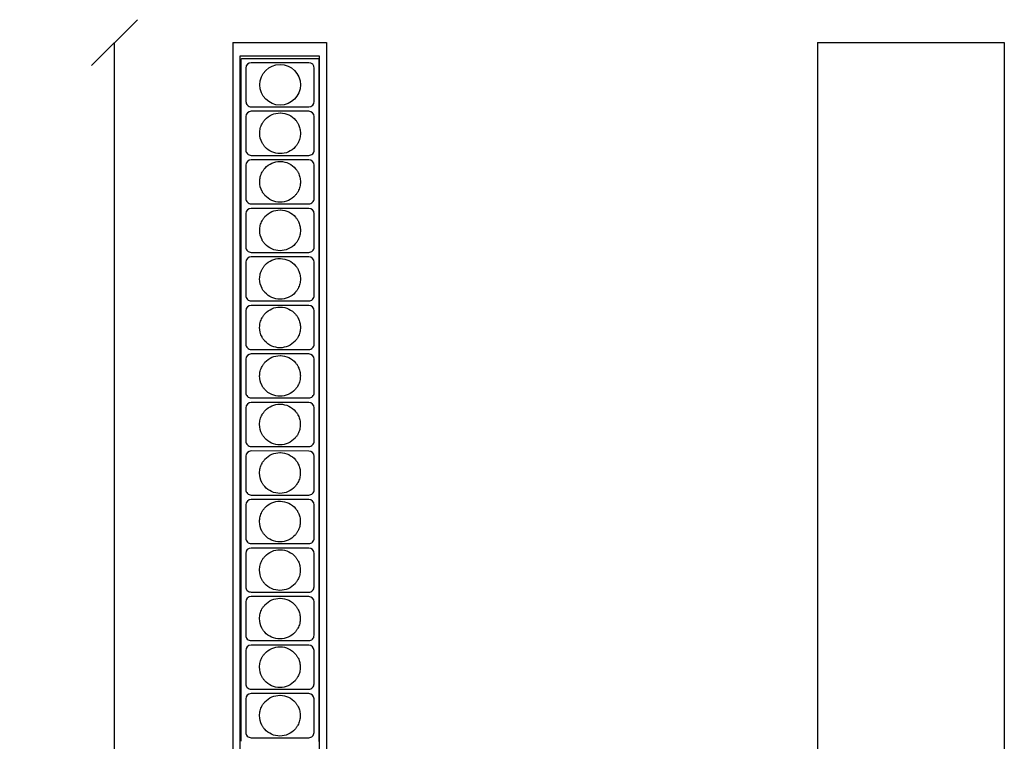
# Model space of a CAD drawing. Header units: millimetres. Extents: x 194 to 711, y 28 to 1155.
# Tile 3 of 3: x 194 to 563, y 885 to 1155. Entities that reach past the tile are written whole.
import ezdxf
from ezdxf.enums import TextEntityAlignment as Align

# ---------------------------------------------------------------- set-up
doc = ezdxf.new("R2010")
doc.units = ezdxf.units.MM
for name, color, linetype in [('5641971', 7, 'Continuous'), ('5641977', 7, 'Continuous'), ('5692782', 7, 'Continuous'), ('5692877', 7, 'Continuous'), ('Default', 7, 'Continuous')]:
    doc.layers.add(name, color=color, linetype=linetype)
doc.styles.add('SEACAD_Arial_Narrow', font='ARIALN.TTF')
doc.dimstyles.new('Croquis', dxfattribs={"dimtxt": 28, "dimasz": 14, "dimexe": 14, "dimexo": 420, "dimgap": 7, "dimtad": 1, "dimdec": 0, "dimlfac": 0.1, "dimdsep": 46, "dimtxsty": 'SEACAD_Arial_Narrow', "dimblk1": '_SE_BACK_SLASH', "dimblk2": '_SE_BACK_SLASH', "dimsah": 1, "dimcen": 14, "dimse1": 1, "dimse2": 1, "dimadec": 0, "dimazin": 0, "dimtfac": 0.5, "dimtdec": 3, "dimtmove": 0, "dimatfit": 3, "dimfxl": 1, "dimarcsym": 0})

# ---------------------------------------------------------------- blocks, each defined once
blk = doc.blocks.new('SE')
at = {"layer": '5641971', "color": 7, "linetype": 'Continuous'}
for p, q in [((273.6, 1141.92), (273.6, 151.92)), ((276.35, 369.92), (276.35, 1141.92)), ((305.85, 1141.92), (305.85, 369.92)), ((308.6, 1141.92), (308.6, 151.92))]:
    blk.add_line(p, q, dxfattribs=at)
at = {"layer": '5641977', "color": 7, "linetype": 'Continuous'}
for p, q in [((273.6, 1146.92), (308.6, 1146.92)), ((273.6, 1146.92), (273.6, 1141.92)), ((308.6, 1146.92), (308.6, 1141.92)), ((276.71, 1134.92), (276.35, 1134.92)), ((305.81, 1134.92), (305.85, 1134.92))]:
    blk.add_line(p, q, dxfattribs=at)
at = {"layer": '5692782', "color": 7, "linetype": 'Continuous'}
blk.add_line((299.65, 1141.12), (299.65, 1141.11), dxfattribs=at)
at = {"layer": '5692877', "color": 7, "linetype": 'Continuous'}
for p, q in [((276.63, 885.27), (276.71, 1140.72)), ((276.71, 1140.72), (276.71, 1140.73)), ((276.91, 1140.93), (291.26, 1140.94)), ((291.26, 1140.94), (305.61, 1140.93)), ((305.81, 1140.73), (305.73, 885.24)), ((278.46, 1137.38), (278.46, 1124.88)), ((302.06, 1139.37), (280.46, 1139.38)), ((304.06, 1131.12), (304.06, 1137.37)), ((304.06, 1124.87), (304.06, 1131.12)), ((280.46, 1122.88), (302.06, 1122.87)), ((302.06, 1121.19), (280.46, 1121.2)), ((278.45, 1119.2), (278.45, 1119.2)), ((278.45, 1119.2), (278.45, 1106.7)), ((304.05, 1112.95), (304.05, 1119.19)), ((304.05, 1106.7), (304.05, 1112.95)), ((278.45, 1106.7), (278.45, 1106.7)), ((278.45, 1106.7), (278.45, 1106.7)), ((304.05, 1106.69), (304.05, 1106.7)), ((280.45, 1104.7), (302.05, 1104.7)), ((302.05, 1103.02), (280.45, 1103.02)), ((278.45, 1101.03), (278.45, 1101.02)), ((278.45, 1101.02), (278.45, 1088.53)), ((304.05, 1094.77), (304.05, 1101.02)), ((304.05, 1088.52), (304.05, 1094.77)), ((278.45, 1088.53), (278.45, 1088.52)), ((278.45, 1088.52), (278.45, 1088.52)), ((304.05, 1088.52), (304.05, 1088.52)), ((280.44, 1086.53), (302.04, 1086.52)), ((302.04, 1084.84), (280.44, 1084.85)), ((278.44, 1082.86), (278.44, 1082.85)), ((278.44, 1082.85), (278.44, 1070.36)), ((304.04, 1076.6), (304.04, 1082.84)), ((304.04, 1070.35), (304.04, 1076.6)), ((278.44, 1070.36), (278.44, 1070.35)), ((278.44, 1070.35), (278.44, 1070.35)), ((304.04, 1070.34), (304.04, 1070.35)), ((280.44, 1068.35), (302.04, 1068.35)), ((302.04, 1066.67), (280.44, 1066.67)), ((278.44, 1064.67), (278.43, 1052.18)), ((278.44, 1064.68), (278.44, 1064.67)), ((304.04, 1058.42), (304.04, 1064.67)), ((304.03, 1052.17), (304.04, 1058.42)), ((278.43, 1052.18), (278.43, 1052.18)), ((278.43, 1052.18), (278.43, 1052.17)), ((304.03, 1052.17), (304.03, 1052.17)), ((280.43, 1050.18), (302.03, 1050.17)), ((302.03, 1048.49), (280.43, 1048.5)), ((278.43, 1046.51), (278.43, 1046.5)), ((278.43, 1046.5), (278.43, 1034.01)), ((304.03, 1040.25), (304.03, 1046.49)), ((304.03, 1034), (304.03, 1040.25)), ((278.43, 1034.01), (278.43, 1034)), ((278.43, 1034), (278.43, 1034)), ((304.03, 1033.99), (304.03, 1034)), ((280.43, 1032.01), (302.03, 1032)), ((302.03, 1030.32), (280.43, 1030.33)), ((278.43, 1028.33), (278.42, 1015.83)), ((278.43, 1028.33), (278.43, 1028.33)), ((304.03, 1022.08), (304.03, 1028.32)), ((304.02, 1015.83), (304.03, 1022.08)), ((278.42, 1015.83), (278.42, 1015.83)), ((278.42, 1015.83), (278.42, 1015.83)), ((304.02, 1015.82), (304.02, 1015.83)), ((280.42, 1013.83), (302.02, 1013.83)), ((302.02, 1012.15), (280.42, 1012.15)), ((278.42, 1010.15), (278.42, 997.66)), ((304.02, 1003.9), (304.02, 1010.14)), ((304.02, 997.65), (304.02, 1003.9)), ((278.42, 997.66), (278.42, 997.65)), ((278.42, 997.66), (278.42, 997.66)), ((304.02, 997.64), (304.02, 997.65)), ((280.42, 995.66), (302.02, 995.65)), ((302.02, 993.97), (280.42, 993.98)), ((278.42, 991.98), (278.41, 979.48)), ((278.42, 991.98), (278.42, 991.98)), ((304.01, 985.73), (304.02, 991.97)), ((304.01, 979.48), (304.01, 985.73)), ((278.41, 979.48), (278.41, 979.48)), ((278.41, 979.48), (278.41, 979.48)), ((280.41, 977.48), (302.01, 977.48)), ((304.01, 979.47), (304.01, 979.48)), ((278.41, 973.8), (278.41, 961.31)), ((302.01, 975.8), (280.41, 975.8)), ((304.01, 967.55), (304.01, 973.8)), ((304.01, 961.3), (304.01, 967.55)), ((278.41, 961.31), (278.41, 961.3)), ((278.41, 961.31), (278.41, 961.31)), ((280.41, 959.31), (302.01, 959.3)), ((304.01, 961.3), (304.01, 961.3)), ((278.4, 955.63), (278.4, 943.14)), ((302.01, 957.62), (280.41, 957.63)), ((304, 955.62), (304, 955.63)), ((304, 949.38), (304, 955.62)), ((304, 943.13), (304, 949.38)), ((278.4, 943.14), (278.4, 943.13)), ((280.4, 941.14), (302, 941.13)), ((304, 943.12), (304, 943.13)), ((278.4, 937.46), (278.4, 924.96)), ((302, 939.45), (280.4, 939.46)), ((304, 937.45), (304, 937.45)), ((304, 931.2), (304, 937.45)), ((304, 924.95), (304, 931.2)), ((278.4, 924.96), (278.4, 924.96)), ((280.39, 922.96), (301.99, 922.95)), ((304, 924.95), (304, 924.95)), ((278.39, 919.28), (278.39, 906.79)), ((301.99, 921.27), (280.39, 921.28)), ((303.99, 919.27), (303.99, 919.28)), ((303.99, 913.03), (303.99, 919.27)), ((303.99, 906.78), (303.99, 913.03)), ((278.39, 906.79), (278.39, 906.78)), ((280.39, 904.79), (301.99, 904.78)), ((303.99, 906.77), (303.99, 906.78)), ((278.39, 901.11), (278.38, 888.61)), ((301.99, 903.11), (280.39, 903.11)), ((303.99, 901.11), (303.99, 901.11)), ((303.99, 894.86), (303.99, 901.11)), ((303.98, 888.61), (303.99, 894.86)), ((276.63, 885.26), (276.63, 885.27)), ((280.38, 886.62), (301.98, 886.61)), ((303.98, 888.61), (303.98, 888.61))]:
    blk.add_line(p, q, dxfattribs=at)
blk.add_circle((291.26, 1131.12), 7.62, dxfattribs=at)
for centre, start, end in [((280.46, 1137.38), 89.9825, 179.9825), ((302.06, 1137.37), 359.9825, 89.9825), ((280.46, 1124.88), 179.9825, 269.9825), ((302.06, 1124.87), 269.9825, 359.9825), ((280.45, 1119.2), 89.9825, 179.7992), ((302.05, 1119.19), 0.1659, 89.9825), ((302.05, 1119.19), 359.9825, 0.1659), ((280.45, 1101.02), 89.9825, 179.7992), ((302.05, 1101.02), 0.1659, 89.9825), ((302.05, 1101.02), 359.9825, 0.1659), ((280.44, 1082.85), 89.9825, 179.7992), ((302.04, 1082.84), 0.1659, 89.9825), ((302.04, 1082.84), 359.9825, 0.1073), ((302.04, 1082.84), 0.1073, 0.1659), ((280.44, 1064.67), 89.9825, 179.7992), ((302.04, 1064.67), 0.1659, 89.9825), ((302.04, 1064.67), 359.9825, 0.1028), ((302.04, 1064.67), 0.1028, 0.1659), ((280.43, 1046.5), 89.9825, 179.7992), ((302.03, 1046.49), 0.1659, 89.9825), ((302.03, 1046.49), 359.9825, 0.0981), ((302.03, 1046.49), 0.0981, 0.1659), ((280.43, 1028.33), 89.9825, 179.7992), ((302.03, 1028.32), 0.1659, 89.9825), ((302.03, 1028.32), 359.9825, 0.1659), ((280.42, 1010.15), 89.9825, 179.7992), ((302.02, 1010.15), 0.1659, 89.9825), ((280.42, 1010.15), 179.7992, 179.9825), ((302.02, 1010.15), 359.9825, 0.0881), ((302.02, 1010.15), 0.0881, 0.1659), ((280.42, 991.98), 89.9825, 179.7992), ((302.02, 991.97), 0.1659, 89.9825), ((302.02, 991.97), 359.9825, 0.1659), ((280.41, 973.8), 89.9825, 179.7992), ((280.41, 973.8), 179.7992, 179.9825), ((302.01, 973.8), 0.1659, 89.9825), ((302.01, 973.8), 359.9825, 0.0768), ((302.01, 973.8), 0.0768, 0.1659), ((280.4, 955.63), 89.9825, 179.7992), ((280.4, 955.63), 179.7992, 179.9825), ((302, 955.62), 0.1659, 89.9825), ((280.4, 937.46), 89.9825, 179.7992), ((280.4, 937.46), 179.7992, 179.9825), ((302, 937.45), 0.1659, 89.9825), ((280.39, 919.28), 89.9825, 179.7992), ((280.39, 919.28), 179.7992, 179.9825), ((301.99, 919.27), 0.1659, 89.9825), ((280.39, 901.11), 89.9825, 179.7992), ((280.39, 901.11), 179.7992, 179.9825), ((301.99, 901.11), 0.1659, 89.9825)]:
    blk.add_arc(centre, 2, start, end, dxfattribs=at)
for centre, start_param, end_param in [((276.91, 1140.73), 3.695593, 5.266085), ((305.61, 1140.73), 2.124493, 3.694984)]:
    blk.add_ellipse(centre, major_axis=(-0.105, -0.17), ratio=0.99966, start_param=start_param, end_param=end_param, dxfattribs=at)
for points, knots in [([(291.26, 1120.57), (290.22, 1120.57), (289.19, 1120.36), (287.25, 1119.53), (286.35, 1118.89), (285.51, 1117.97), (285.41, 1117.85), (285.22, 1117.61), (285.12, 1117.48), (284.94, 1117.23), (284.85, 1117.1), (284.69, 1116.83), (284.61, 1116.69), (284.24, 1116), (284.01, 1115.41), (283.71, 1114.2), (283.63, 1113.58), (283.63, 1111.71), (283.93, 1110.48), (284.58, 1109.25), (284.66, 1109.12), (284.82, 1108.85), (284.91, 1108.72), (285.08, 1108.47), (285.18, 1108.34), (285.37, 1108.1), (285.47, 1107.98), (286.28, 1107.07), (287.17, 1106.42), (289.12, 1105.55), (290.18, 1105.33), (292.32, 1105.32), (293.39, 1105.55), (295.34, 1106.42), (296.22, 1107.06), (297.03, 1107.98), (297.13, 1108.09), (297.33, 1108.34), (297.42, 1108.46), (297.6, 1108.72), (297.68, 1108.85), (297.84, 1109.11), (297.92, 1109.25), (298.28, 1109.93), (298.51, 1110.52), (298.8, 1111.72), (298.88, 1112.34), (298.88, 1112.95), (298.88, 1113.53), (298.81, 1114.11), (298.55, 1115.22), (298.36, 1115.76), (298.04, 1116.43), (297.97, 1116.57), (297.81, 1116.84), (297.73, 1116.98), (297.56, 1117.24), (297.47, 1117.37), (297.28, 1117.63), (297.18, 1117.75), (296.38, 1118.7), (295.51, 1119.37), (293.56, 1120.3), (292.48, 1120.55), (291.35, 1120.57), (291.3, 1120.57), (291.26, 1120.57)], [0, 0, 0, 0, 0.064269, 0.064269, 0.131531, 0.131531, 0.141314, 0.141314, 0.151097, 0.151097, 0.160879, 0.160879, 0.170662, 0.170662, 0.209587, 0.209587, 0.248512, 0.248512, 0.325896, 0.325896, 0.33562, 0.33562, 0.345344, 0.345344, 0.355069, 0.355069, 0.364793, 0.364793, 0.431653, 0.431653, 0.498512, 0.498512, 0.565372, 0.565372, 0.632231, 0.632231, 0.641955, 0.641955, 0.65168, 0.65168, 0.661404, 0.661404, 0.671128, 0.671128, 0.70982, 0.70982, 0.748512, 0.748512, 0.748512, 0.785931, 0.785931, 0.82335, 0.82335, 0.833133, 0.833133, 0.842916, 0.842916, 0.852699, 0.852699, 0.862482, 0.862482, 0.929744, 0.929744, 0.997006, 0.997006, 1, 1, 1, 1]), ([(278.45, 1106.7), (278.45, 1106.44), (278.5, 1106.18), (278.7, 1105.7), (278.85, 1105.47), (279.22, 1105.1), (279.44, 1104.96), (279.93, 1104.76), (280.19, 1104.7), (280.45, 1104.7)], [0, 0, 0, 0, 0.248469, 0.248469, 0.498979, 0.498979, 0.74949, 0.74949, 1, 1, 1, 1]), ([(302.05, 1104.7), (302.31, 1104.7), (302.57, 1104.75), (303.06, 1104.95), (303.28, 1105.1), (303.65, 1105.47), (303.8, 1105.69), (304, 1106.17), (304.05, 1106.43), (304.05, 1106.69)], [0, 0, 0, 0, 0.25051, 0.25051, 0.501021, 0.501021, 0.751531, 0.751531, 1, 1, 1, 1]), ([(291.25, 1102.4), (290.22, 1102.4), (289.18, 1102.19), (287.24, 1101.35), (286.34, 1100.71), (285.51, 1099.8), (285.41, 1099.68), (285.21, 1099.44), (285.11, 1099.31), (284.93, 1099.05), (284.85, 1098.92), (284.68, 1098.65), (284.6, 1098.52), (284.23, 1097.83), (284, 1097.24), (283.7, 1096.03), (283.62, 1095.4), (283.62, 1093.54), (283.93, 1092.31), (284.58, 1091.08), (284.65, 1090.94), (284.82, 1090.68), (284.9, 1090.55), (285.08, 1090.29), (285.17, 1090.17), (285.36, 1089.92), (285.46, 1089.8), (286.28, 1088.89), (287.16, 1088.25), (289.11, 1087.38), (290.18, 1087.15), (292.31, 1087.15), (293.38, 1087.38), (295.33, 1088.25), (296.21, 1088.89), (297.03, 1089.8), (297.13, 1089.92), (297.32, 1090.16), (297.41, 1090.29), (297.59, 1090.54), (297.68, 1090.67), (297.84, 1090.94), (297.91, 1091.07), (298.28, 1091.76), (298.5, 1092.34), (298.8, 1093.55), (298.87, 1094.17), (298.87, 1094.77), (298.87, 1095.36), (298.81, 1095.93), (298.55, 1097.05), (298.36, 1097.59), (298.03, 1098.26), (297.96, 1098.4), (297.81, 1098.67), (297.72, 1098.8), (297.55, 1099.07), (297.46, 1099.2), (297.27, 1099.45), (297.17, 1099.58), (296.38, 1100.52), (295.5, 1101.2), (293.55, 1102.12), (292.47, 1102.38), (291.35, 1102.4), (291.3, 1102.4), (291.25, 1102.4)], [0, 0, 0, 0, 0.064269, 0.064269, 0.131531, 0.131531, 0.141314, 0.141314, 0.151097, 0.151097, 0.160879, 0.160879, 0.170662, 0.170662, 0.209587, 0.209587, 0.248512, 0.248512, 0.325896, 0.325896, 0.33562, 0.33562, 0.345344, 0.345344, 0.355069, 0.355069, 0.364793, 0.364793, 0.431653, 0.431653, 0.498512, 0.498512, 0.565372, 0.565372, 0.632231, 0.632231, 0.641955, 0.641955, 0.65168, 0.65168, 0.661404, 0.661404, 0.671128, 0.671128, 0.70982, 0.70982, 0.748512, 0.748512, 0.748512, 0.785931, 0.785931, 0.82335, 0.82335, 0.833133, 0.833133, 0.842916, 0.842916, 0.852699, 0.852699, 0.862482, 0.862482, 0.929744, 0.929744, 0.997006, 0.997006, 1, 1, 1, 1]), ([(278.45, 1088.52), (278.45, 1088.26), (278.5, 1088), (278.7, 1087.52), (278.85, 1087.3), (279.22, 1086.93), (279.44, 1086.78), (279.92, 1086.58), (280.18, 1086.53), (280.44, 1086.53)], [0, 0, 0, 0, 0.248469, 0.248469, 0.498979, 0.498979, 0.74949, 0.74949, 1, 1, 1, 1]), ([(302.04, 1086.52), (302.31, 1086.52), (302.57, 1086.57), (303.05, 1086.77), (303.27, 1086.92), (303.64, 1087.29), (303.79, 1087.51), (303.99, 1088), (304.04, 1088.26), (304.05, 1088.52)], [0, 0, 0, 0, 0.25051, 0.25051, 0.501021, 0.501021, 0.751531, 0.751531, 1, 1, 1, 1]), ([(291.24, 1084.23), (290.21, 1084.23), (289.18, 1084.01), (287.24, 1083.18), (286.34, 1082.54), (285.5, 1081.63), (285.4, 1081.51), (285.2, 1081.26), (285.11, 1081.14), (284.93, 1080.88), (284.84, 1080.75), (284.68, 1080.48), (284.6, 1080.34), (284.23, 1079.66), (284, 1079.07), (283.69, 1077.85), (283.62, 1077.23), (283.62, 1075.36), (283.92, 1074.13), (284.57, 1072.9), (284.65, 1072.77), (284.81, 1072.5), (284.89, 1072.37), (285.07, 1072.12), (285.17, 1071.99), (285.36, 1071.75), (285.46, 1071.63), (286.27, 1070.72), (287.16, 1070.08), (289.1, 1069.2), (290.17, 1068.98), (292.31, 1068.98), (293.37, 1069.2), (295.32, 1070.07), (296.21, 1070.72), (297.02, 1071.63), (297.12, 1071.75), (297.32, 1071.99), (297.41, 1072.11), (297.59, 1072.37), (297.67, 1072.5), (297.83, 1072.76), (297.91, 1072.9), (298.27, 1073.58), (298.49, 1074.17), (298.79, 1075.37), (298.87, 1075.99), (298.87, 1076.6), (298.87, 1077.19), (298.8, 1077.76), (298.54, 1078.87), (298.35, 1079.42), (298.03, 1080.08), (297.95, 1080.22), (297.8, 1080.49), (297.72, 1080.63), (297.55, 1080.89), (297.46, 1081.02), (297.27, 1081.28), (297.17, 1081.4), (296.37, 1082.35), (295.5, 1083.02), (293.54, 1083.95), (292.47, 1084.2), (291.34, 1084.23), (291.29, 1084.23), (291.24, 1084.23)], [0, 0, 0, 0, 0.064269, 0.064269, 0.131531, 0.131531, 0.141314, 0.141314, 0.151097, 0.151097, 0.160879, 0.160879, 0.170662, 0.170662, 0.209587, 0.209587, 0.248512, 0.248512, 0.325896, 0.325896, 0.33562, 0.33562, 0.345344, 0.345344, 0.355069, 0.355069, 0.364793, 0.364793, 0.431653, 0.431653, 0.498512, 0.498512, 0.565372, 0.565372, 0.632231, 0.632231, 0.641955, 0.641955, 0.65168, 0.65168, 0.661404, 0.661404, 0.671128, 0.671128, 0.70982, 0.70982, 0.748512, 0.748512, 0.748512, 0.785931, 0.785931, 0.82335, 0.82335, 0.833133, 0.833133, 0.842916, 0.842916, 0.852699, 0.852699, 0.862482, 0.862482, 0.929744, 0.929744, 0.997006, 0.997006, 1, 1, 1, 1]), ([(278.44, 1070.35), (278.44, 1070.09), (278.49, 1069.83), (278.69, 1069.35), (278.84, 1069.13), (279.21, 1068.76), (279.43, 1068.61), (279.92, 1068.41), (280.18, 1068.35), (280.44, 1068.35)], [0, 0, 0, 0, 0.248469, 0.248469, 0.498979, 0.498979, 0.74949, 0.74949, 1, 1, 1, 1]), ([(302.04, 1068.35), (302.3, 1068.35), (302.56, 1068.4), (303.05, 1068.6), (303.27, 1068.75), (303.64, 1069.12), (303.79, 1069.34), (303.99, 1069.82), (304.04, 1070.08), (304.04, 1070.34)], [0, 0, 0, 0, 0.25051, 0.25051, 0.501021, 0.501021, 0.751531, 0.751531, 1, 1, 1, 1]), ([(291.24, 1066.05), (290.21, 1066.05), (289.17, 1065.84), (287.23, 1065.01), (286.33, 1064.37), (285.5, 1063.45), (285.4, 1063.33), (285.2, 1063.09), (285.1, 1062.96), (284.92, 1062.7), (284.84, 1062.57), (284.67, 1062.31), (284.59, 1062.17), (284.22, 1061.48), (283.99, 1060.89), (283.69, 1059.68), (283.61, 1059.05), (283.61, 1057.19), (283.92, 1055.96), (284.57, 1054.73), (284.64, 1054.59), (284.8, 1054.33), (284.89, 1054.2), (285.07, 1053.94), (285.16, 1053.82), (285.35, 1053.58), (285.45, 1053.46), (286.27, 1052.55), (287.15, 1051.9), (289.1, 1051.03), (290.17, 1050.8), (292.3, 1050.8), (293.37, 1051.03), (295.32, 1051.9), (296.2, 1052.54), (297.02, 1053.45), (297.12, 1053.57), (297.31, 1053.82), (297.4, 1053.94), (297.58, 1054.19), (297.67, 1054.32), (297.83, 1054.59), (297.9, 1054.73), (298.27, 1055.41), (298.49, 1055.99), (298.79, 1057.2), (298.86, 1057.82), (298.86, 1058.43), (298.86, 1059.01), (298.79, 1059.58), (298.54, 1060.7), (298.35, 1061.24), (298.02, 1061.91), (297.95, 1062.05), (297.79, 1062.32), (297.71, 1062.45), (297.54, 1062.72), (297.45, 1062.85), (297.26, 1063.1), (297.16, 1063.23), (296.36, 1064.17), (295.49, 1064.85), (293.54, 1065.78), (292.46, 1066.03), (291.33, 1066.05), (291.29, 1066.05), (291.24, 1066.05)], [0, 0, 0, 0, 0.064269, 0.064269, 0.131531, 0.131531, 0.141314, 0.141314, 0.151097, 0.151097, 0.160879, 0.160879, 0.170662, 0.170662, 0.209587, 0.209587, 0.248512, 0.248512, 0.325896, 0.325896, 0.33562, 0.33562, 0.345344, 0.345344, 0.355069, 0.355069, 0.364793, 0.364793, 0.431653, 0.431653, 0.498512, 0.498512, 0.565372, 0.565372, 0.632231, 0.632231, 0.641955, 0.641955, 0.65168, 0.65168, 0.661404, 0.661404, 0.671128, 0.671128, 0.70982, 0.70982, 0.748512, 0.748512, 0.748512, 0.785931, 0.785931, 0.82335, 0.82335, 0.833133, 0.833133, 0.842916, 0.842916, 0.852699, 0.852699, 0.862482, 0.862482, 0.929744, 0.929744, 0.997006, 0.997006, 1, 1, 1, 1]), ([(278.43, 1052.17), (278.44, 1051.92), (278.49, 1051.66), (278.69, 1051.17), (278.83, 1050.95), (279.2, 1050.58), (279.43, 1050.43), (279.91, 1050.23), (280.17, 1050.18), (280.43, 1050.18)], [0, 0, 0, 0, 0.248469, 0.248469, 0.498979, 0.498979, 0.74949, 0.74949, 1, 1, 1, 1]), ([(302.03, 1050.17), (302.3, 1050.17), (302.56, 1050.23), (303.04, 1050.43), (303.26, 1050.57), (303.63, 1050.94), (303.78, 1051.17), (303.98, 1051.65), (304.03, 1051.91), (304.03, 1052.17)], [0, 0, 0, 0, 0.25051, 0.25051, 0.501021, 0.501021, 0.751531, 0.751531, 1, 1, 1, 1]), ([(291.23, 1047.88), (290.2, 1047.88), (289.17, 1047.67), (287.23, 1046.83), (286.33, 1046.19), (285.49, 1045.28), (285.39, 1045.16), (285.19, 1044.91), (285.1, 1044.79), (284.92, 1044.53), (284.83, 1044.4), (284.66, 1044.13), (284.59, 1044), (284.22, 1043.31), (283.99, 1042.72), (283.68, 1041.5), (283.61, 1040.88), (283.61, 1039.02), (283.91, 1037.79), (284.56, 1036.55), (284.64, 1036.42), (284.8, 1036.15), (284.88, 1036.02), (285.06, 1035.77), (285.15, 1035.64), (285.35, 1035.4), (285.45, 1035.28), (286.26, 1034.37), (287.14, 1033.73), (289.09, 1032.86), (290.16, 1032.63), (292.3, 1032.63), (293.36, 1032.86), (295.31, 1033.73), (296.2, 1034.37), (297.01, 1035.28), (297.11, 1035.4), (297.3, 1035.64), (297.4, 1035.77), (297.57, 1036.02), (297.66, 1036.15), (297.82, 1036.42), (297.9, 1036.55), (298.26, 1037.23), (298.48, 1037.82), (298.78, 1039.03), (298.86, 1039.64), (298.86, 1040.25), (298.86, 1040.84), (298.79, 1041.41), (298.53, 1042.52), (298.34, 1043.07), (298.02, 1043.74), (297.94, 1043.87), (297.79, 1044.15), (297.71, 1044.28), (297.54, 1044.54), (297.44, 1044.68), (297.26, 1044.93), (297.16, 1045.05), (296.36, 1046), (295.48, 1046.67), (293.53, 1047.6), (292.46, 1047.86), (291.33, 1047.88), (291.28, 1047.88), (291.23, 1047.88)], [0, 0, 0, 0, 0.064269, 0.064269, 0.131531, 0.131531, 0.141314, 0.141314, 0.151097, 0.151097, 0.160879, 0.160879, 0.170662, 0.170662, 0.209587, 0.209587, 0.248512, 0.248512, 0.325896, 0.325896, 0.33562, 0.33562, 0.345344, 0.345344, 0.355069, 0.355069, 0.364793, 0.364793, 0.431653, 0.431653, 0.498512, 0.498512, 0.565372, 0.565372, 0.632231, 0.632231, 0.641955, 0.641955, 0.65168, 0.65168, 0.661404, 0.661404, 0.671128, 0.671128, 0.70982, 0.70982, 0.748512, 0.748512, 0.748512, 0.785931, 0.785931, 0.82335, 0.82335, 0.833133, 0.833133, 0.842916, 0.842916, 0.852699, 0.852699, 0.862482, 0.862482, 0.929744, 0.929744, 0.997006, 0.997006, 1, 1, 1, 1]), ([(278.43, 1034), (278.43, 1033.74), (278.48, 1033.48), (278.68, 1033), (278.83, 1032.78), (279.2, 1032.41), (279.42, 1032.26), (279.9, 1032.06), (280.17, 1032.01), (280.43, 1032.01)], [0, 0, 0, 0, 0.248469, 0.248469, 0.498979, 0.498979, 0.74949, 0.74949, 1, 1, 1, 1]), ([(302.03, 1032), (302.29, 1032), (302.55, 1032.05), (303.04, 1032.25), (303.26, 1032.4), (303.63, 1032.77), (303.78, 1032.99), (303.98, 1033.47), (304.03, 1033.73), (304.03, 1033.99)], [0, 0, 0, 0, 0.25051, 0.25051, 0.501021, 0.501021, 0.751531, 0.751531, 1, 1, 1, 1]), ([(291.23, 1029.7), (290.19, 1029.7), (289.16, 1029.49), (287.22, 1028.66), (286.32, 1028.02), (285.49, 1027.1), (285.38, 1026.98), (285.19, 1026.74), (285.09, 1026.61), (284.91, 1026.36), (284.82, 1026.23), (284.66, 1025.96), (284.58, 1025.82), (284.21, 1025.13), (283.98, 1024.54), (283.68, 1023.33), (283.6, 1022.7), (283.6, 1020.84), (283.91, 1019.61), (284.56, 1018.38), (284.63, 1018.25), (284.79, 1017.98), (284.88, 1017.85), (285.06, 1017.6), (285.15, 1017.47), (285.34, 1017.23), (285.44, 1017.11), (286.26, 1016.2), (287.14, 1015.55), (289.09, 1014.68), (290.16, 1014.45), (292.29, 1014.45), (293.36, 1014.68), (295.31, 1015.55), (296.19, 1016.19), (297.01, 1017.1), (297.11, 1017.22), (297.3, 1017.47), (297.39, 1017.59), (297.57, 1017.85), (297.65, 1017.98), (297.82, 1018.24), (297.89, 1018.38), (298.25, 1019.06), (298.48, 1019.65), (298.78, 1020.85), (298.85, 1021.47), (298.85, 1022.08), (298.85, 1022.66), (298.78, 1023.24), (298.53, 1024.35), (298.34, 1024.89), (298.01, 1025.56), (297.94, 1025.7), (297.78, 1025.97), (297.7, 1026.11), (297.53, 1026.37), (297.44, 1026.5), (297.25, 1026.75), (297.15, 1026.88), (296.35, 1027.82), (295.48, 1028.5), (293.53, 1029.43), (292.45, 1029.68), (291.32, 1029.7), (291.28, 1029.7), (291.23, 1029.7)], [0, 0, 0, 0, 0.064269, 0.064269, 0.131531, 0.131531, 0.141314, 0.141314, 0.151097, 0.151097, 0.160879, 0.160879, 0.170662, 0.170662, 0.209587, 0.209587, 0.248512, 0.248512, 0.325896, 0.325896, 0.33562, 0.33562, 0.345344, 0.345344, 0.355069, 0.355069, 0.364793, 0.364793, 0.431653, 0.431653, 0.498512, 0.498512, 0.565372, 0.565372, 0.632231, 0.632231, 0.641955, 0.641955, 0.65168, 0.65168, 0.661404, 0.661404, 0.671128, 0.671128, 0.70982, 0.70982, 0.748512, 0.748512, 0.748512, 0.785931, 0.785931, 0.82335, 0.82335, 0.833133, 0.833133, 0.842916, 0.842916, 0.852699, 0.852699, 0.862482, 0.862482, 0.929744, 0.929744, 0.997006, 0.997006, 1, 1, 1, 1]), ([(278.42, 1015.83), (278.42, 1015.57), (278.48, 1015.31), (278.68, 1014.83), (278.82, 1014.6), (279.19, 1014.23), (279.42, 1014.09), (279.9, 1013.88), (280.16, 1013.83), (280.42, 1013.83)], [0, 0, 0, 0, 0.248469, 0.248469, 0.498979, 0.498979, 0.74949, 0.74949, 1, 1, 1, 1]), ([(302.02, 1013.83), (302.28, 1013.83), (302.55, 1013.88), (303.03, 1014.08), (303.25, 1014.23), (303.62, 1014.6), (303.77, 1014.82), (303.97, 1015.3), (304.02, 1015.56), (304.02, 1015.82)], [0, 0, 0, 0, 0.25051, 0.25051, 0.501021, 0.501021, 0.751531, 0.751531, 1, 1, 1, 1]), ([(291.22, 1011.53), (290.19, 1011.53), (289.16, 1011.32), (287.22, 1010.48), (286.32, 1009.84), (285.48, 1008.93), (285.38, 1008.81), (285.18, 1008.56), (285.09, 1008.44), (284.91, 1008.18), (284.82, 1008.05), (284.65, 1007.78), (284.57, 1007.65), (284.2, 1006.96), (283.98, 1006.37), (283.67, 1005.16), (283.59, 1004.53), (283.59, 1002.67), (283.9, 1001.44), (284.55, 1000.21), (284.63, 1000.07), (284.79, 999.81), (284.87, 999.68), (285.05, 999.42), (285.14, 999.3), (285.34, 999.05), (285.44, 998.93), (286.25, 998.02), (287.13, 997.38), (289.08, 996.51), (290.15, 996.28), (292.28, 996.28), (293.35, 996.51), (295.3, 997.38), (296.18, 998.02), (297, 998.93), (297.1, 999.05), (297.29, 999.29), (297.39, 999.42), (297.56, 999.67), (297.65, 999.8), (297.81, 1000.07), (297.89, 1000.2), (298.25, 1000.89), (298.47, 1001.47), (298.77, 1002.68), (298.84, 1003.3), (298.84, 1003.9), (298.84, 1004.49), (298.78, 1005.06), (298.52, 1006.18), (298.33, 1006.72), (298, 1007.39), (297.93, 1007.52), (297.78, 1007.8), (297.7, 1007.93), (297.52, 1008.2), (297.43, 1008.33), (297.24, 1008.58), (297.15, 1008.7), (296.35, 1009.65), (295.47, 1010.32), (293.52, 1011.25), (292.45, 1011.51), (291.32, 1011.53), (291.27, 1011.53), (291.22, 1011.53)], [0, 0, 0, 0, 0.064269, 0.064269, 0.131531, 0.131531, 0.141314, 0.141314, 0.151097, 0.151097, 0.160879, 0.160879, 0.170662, 0.170662, 0.209587, 0.209587, 0.248512, 0.248512, 0.325896, 0.325896, 0.33562, 0.33562, 0.345344, 0.345344, 0.355069, 0.355069, 0.364793, 0.364793, 0.431653, 0.431653, 0.498512, 0.498512, 0.565372, 0.565372, 0.632231, 0.632231, 0.641955, 0.641955, 0.65168, 0.65168, 0.661404, 0.661404, 0.671128, 0.671128, 0.70982, 0.70982, 0.748512, 0.748512, 0.748512, 0.785931, 0.785931, 0.82335, 0.82335, 0.833133, 0.833133, 0.842916, 0.842916, 0.852699, 0.852699, 0.862482, 0.862482, 0.929744, 0.929744, 0.997006, 0.997006, 1, 1, 1, 1]), ([(278.42, 997.65), (278.42, 997.39), (278.47, 997.13), (278.67, 996.65), (278.82, 996.43), (279.19, 996.06), (279.41, 995.91), (279.89, 995.71), (280.16, 995.66), (280.42, 995.66)], [0, 0, 0, 0, 0.248469, 0.248469, 0.498979, 0.498979, 0.74949, 0.74949, 1, 1, 1, 1]), ([(302.02, 995.65), (302.28, 995.65), (302.54, 995.7), (303.02, 995.9), (303.25, 996.05), (303.62, 996.42), (303.76, 996.64), (303.96, 997.13), (304.02, 997.38), (304.02, 997.64)], [0, 0, 0, 0, 0.25051, 0.25051, 0.501021, 0.501021, 0.751531, 0.751531, 1, 1, 1, 1]), ([(291.22, 993.36), (290.18, 993.36), (289.15, 993.14), (287.21, 992.31), (286.31, 991.67), (285.48, 990.75), (285.37, 990.64), (285.18, 990.39), (285.08, 990.26), (284.9, 990.01), (284.81, 989.88), (284.65, 989.61), (284.57, 989.47), (284.2, 988.78), (283.97, 988.2), (283.67, 986.98), (283.59, 986.36), (283.59, 984.49), (283.89, 983.26), (284.54, 982.03), (284.62, 981.9), (284.78, 981.63), (284.87, 981.5), (285.04, 981.25), (285.14, 981.12), (285.33, 980.88), (285.43, 980.76), (286.25, 979.85), (287.13, 979.21), (289.08, 978.33), (290.14, 978.11), (292.28, 978.11), (293.35, 978.33), (295.3, 979.2), (296.18, 979.85), (296.99, 980.76), (297.1, 980.88), (297.29, 981.12), (297.38, 981.24), (297.56, 981.5), (297.64, 981.63), (297.8, 981.89), (297.88, 982.03), (298.24, 982.71), (298.47, 983.3), (298.77, 984.5), (298.84, 985.12), (298.84, 985.73), (298.84, 986.32), (298.77, 986.89), (298.52, 988), (298.33, 988.54), (298, 989.21), (297.93, 989.35), (297.77, 989.62), (297.69, 989.76), (297.52, 990.02), (297.43, 990.15), (297.24, 990.41), (297.14, 990.53), (296.34, 991.48), (295.47, 992.15), (293.52, 993.08), (292.44, 993.33), (291.31, 993.36), (291.26, 993.36), (291.22, 993.36)], [0, 0, 0, 0, 0.064269, 0.064269, 0.131531, 0.131531, 0.141314, 0.141314, 0.151097, 0.151097, 0.160879, 0.160879, 0.170662, 0.170662, 0.209587, 0.209587, 0.248512, 0.248512, 0.325896, 0.325896, 0.33562, 0.33562, 0.345344, 0.345344, 0.355069, 0.355069, 0.364793, 0.364793, 0.431653, 0.431653, 0.498512, 0.498512, 0.565372, 0.565372, 0.632231, 0.632231, 0.641955, 0.641955, 0.65168, 0.65168, 0.661404, 0.661404, 0.671128, 0.671128, 0.70982, 0.70982, 0.748512, 0.748512, 0.748512, 0.785931, 0.785931, 0.82335, 0.82335, 0.833133, 0.833133, 0.842916, 0.842916, 0.852699, 0.852699, 0.862482, 0.862482, 0.929744, 0.929744, 0.997006, 0.997006, 1, 1, 1, 1]), ([(278.41, 979.48), (278.41, 979.22), (278.46, 978.96), (278.66, 978.48), (278.81, 978.26), (279.18, 977.89), (279.4, 977.74), (279.89, 977.54), (280.15, 977.48), (280.41, 977.48)], [0, 0, 0, 0, 0.248469, 0.248469, 0.498979, 0.498979, 0.74949, 0.74949, 1, 1, 1, 1]), ([(302.01, 977.48), (302.27, 977.48), (302.54, 977.53), (303.02, 977.73), (303.24, 977.88), (303.61, 978.25), (303.76, 978.47), (303.96, 978.95), (304.01, 979.21), (304.01, 979.47)], [0, 0, 0, 0, 0.25051, 0.25051, 0.501021, 0.501021, 0.751531, 0.751531, 1, 1, 1, 1]), ([(291.21, 975.18), (290.18, 975.18), (289.15, 974.97), (287.2, 974.14), (286.3, 973.49), (285.47, 972.58), (285.37, 972.46), (285.17, 972.22), (285.08, 972.09), (284.89, 971.83), (284.81, 971.7), (284.64, 971.44), (284.56, 971.3), (284.19, 970.61), (283.97, 970.02), (283.66, 968.81), (283.58, 968.18), (283.58, 966.32), (283.89, 965.09), (284.54, 963.86), (284.62, 963.72), (284.78, 963.46), (284.86, 963.33), (285.04, 963.07), (285.13, 962.95), (285.32, 962.7), (285.42, 962.59), (286.24, 961.67), (287.12, 961.03), (289.07, 960.16), (290.14, 959.93), (292.27, 959.93), (293.34, 960.16), (295.29, 961.03), (296.17, 961.67), (296.99, 962.58), (297.09, 962.7), (297.28, 962.94), (297.38, 963.07), (297.55, 963.32), (297.64, 963.45), (297.8, 963.72), (297.88, 963.85), (298.24, 964.54), (298.46, 965.12), (298.76, 966.33), (298.83, 966.95), (298.83, 967.55), (298.83, 968.14), (298.77, 968.71), (298.51, 969.83), (298.32, 970.37), (297.99, 971.04), (297.92, 971.18), (297.77, 971.45), (297.69, 971.58), (297.51, 971.85), (297.42, 971.98), (297.23, 972.23), (297.14, 972.36), (296.34, 973.3), (295.46, 973.98), (293.51, 974.91), (292.44, 975.16), (291.31, 975.18), (291.26, 975.18), (291.21, 975.18)], [0, 0, 0, 0, 0.064269, 0.064269, 0.131531, 0.131531, 0.141314, 0.141314, 0.151097, 0.151097, 0.160879, 0.160879, 0.170662, 0.170662, 0.209587, 0.209587, 0.248512, 0.248512, 0.325896, 0.325896, 0.33562, 0.33562, 0.345344, 0.345344, 0.355069, 0.355069, 0.364793, 0.364793, 0.431653, 0.431653, 0.498512, 0.498512, 0.565372, 0.565372, 0.632231, 0.632231, 0.641955, 0.641955, 0.65168, 0.65168, 0.661404, 0.661404, 0.671128, 0.671128, 0.70982, 0.70982, 0.748512, 0.748512, 0.748512, 0.785931, 0.785931, 0.82335, 0.82335, 0.833133, 0.833133, 0.842916, 0.842916, 0.852699, 0.852699, 0.862482, 0.862482, 0.929744, 0.929744, 0.997006, 0.997006, 1, 1, 1, 1]), ([(278.41, 961.3), (278.41, 961.04), (278.46, 960.79), (278.66, 960.3), (278.81, 960.08), (279.18, 959.71), (279.4, 959.56), (279.88, 959.36), (280.14, 959.31), (280.41, 959.31)], [0, 0, 0, 0, 0.248469, 0.248469, 0.498979, 0.498979, 0.74949, 0.74949, 1, 1, 1, 1]), ([(302.01, 959.3), (302.27, 959.3), (302.53, 959.36), (303.01, 959.56), (303.24, 959.7), (303.61, 960.07), (303.75, 960.3), (303.95, 960.78), (304.01, 961.04), (304.01, 961.3)], [0, 0, 0, 0, 0.25051, 0.25051, 0.501021, 0.501021, 0.751531, 0.751531, 1, 1, 1, 1]), ([(291.21, 957.01), (290.17, 957.01), (289.14, 956.8), (287.2, 955.96), (286.3, 955.32), (285.46, 954.41), (285.36, 954.29), (285.17, 954.04), (285.07, 953.92), (284.89, 953.66), (284.8, 953.53), (284.64, 953.26), (284.56, 953.13), (284.19, 952.44), (283.96, 951.85), (283.66, 950.63), (283.58, 950.01), (283.58, 948.15), (283.88, 946.91), (284.53, 945.68), (284.61, 945.55), (284.77, 945.28), (284.86, 945.15), (285.03, 944.9), (285.13, 944.77), (285.32, 944.53), (285.42, 944.41), (286.23, 943.5), (287.12, 942.86), (289.07, 941.99), (290.13, 941.76), (292.27, 941.76), (293.34, 941.98), (295.29, 942.85), (296.17, 943.5), (296.98, 944.41), (297.08, 944.53), (297.28, 944.77), (297.37, 944.89), (297.55, 945.15), (297.63, 945.28), (297.79, 945.55), (297.87, 945.68), (298.23, 946.36), (298.46, 946.95), (298.75, 948.15), (298.83, 948.77), (298.83, 949.38), (298.83, 949.97), (298.76, 950.54), (298.5, 951.65), (298.31, 952.2), (297.99, 952.86), (297.92, 953), (297.76, 953.27), (297.68, 953.41), (297.51, 953.67), (297.42, 953.8), (297.23, 954.06), (297.13, 954.18), (296.33, 955.13), (295.46, 955.8), (293.51, 956.73), (292.43, 956.99), (291.3, 957.01), (291.25, 957.01), (291.21, 957.01)], [0, 0, 0, 0, 0.064269, 0.064269, 0.131531, 0.131531, 0.141314, 0.141314, 0.151097, 0.151097, 0.160879, 0.160879, 0.170662, 0.170662, 0.209587, 0.209587, 0.248512, 0.248512, 0.325896, 0.325896, 0.33562, 0.33562, 0.345344, 0.345344, 0.355069, 0.355069, 0.364793, 0.364793, 0.431653, 0.431653, 0.498512, 0.498512, 0.565372, 0.565372, 0.632231, 0.632231, 0.641955, 0.641955, 0.65168, 0.65168, 0.661404, 0.661404, 0.671128, 0.671128, 0.70982, 0.70982, 0.748512, 0.748512, 0.748512, 0.785931, 0.785931, 0.82335, 0.82335, 0.833133, 0.833133, 0.842916, 0.842916, 0.852699, 0.852699, 0.862482, 0.862482, 0.929744, 0.929744, 0.997006, 0.997006, 1, 1, 1, 1]), ([(278.4, 943.13), (278.4, 942.87), (278.45, 942.61), (278.65, 942.13), (278.8, 941.91), (279.17, 941.54), (279.39, 941.39), (279.88, 941.19), (280.14, 941.14), (280.4, 941.14)], [0, 0, 0, 0, 0.248469, 0.248469, 0.498979, 0.498979, 0.74949, 0.74949, 1, 1, 1, 1]), ([(302, 941.13), (302.26, 941.13), (302.52, 941.18), (303.01, 941.38), (303.23, 941.53), (303.6, 941.9), (303.75, 942.12), (303.95, 942.6), (304, 942.86), (304, 943.12)], [0, 0, 0, 0, 0.25051, 0.25051, 0.501021, 0.501021, 0.751531, 0.751531, 1, 1, 1, 1]), ([(291.2, 938.83), (290.17, 938.83), (289.14, 938.62), (287.19, 937.79), (286.29, 937.15), (285.46, 936.23), (285.36, 936.11), (285.16, 935.87), (285.06, 935.74), (284.88, 935.49), (284.8, 935.35), (284.63, 935.09), (284.55, 934.95), (284.18, 934.26), (283.95, 933.67), (283.65, 932.46), (283.57, 931.83), (283.57, 929.97), (283.88, 928.74), (284.53, 927.51), (284.6, 927.37), (284.77, 927.11), (284.85, 926.98), (285.03, 926.72), (285.12, 926.6), (285.31, 926.36), (285.41, 926.24), (286.23, 925.33), (287.11, 924.68), (289.06, 923.81), (290.13, 923.58), (292.26, 923.58), (293.33, 923.81), (295.28, 924.68), (296.16, 925.32), (296.98, 926.23), (297.08, 926.35), (297.27, 926.6), (297.36, 926.72), (297.54, 926.98), (297.63, 927.11), (297.79, 927.37), (297.87, 927.51), (298.23, 928.19), (298.45, 928.78), (298.75, 929.98), (298.82, 930.6), (298.82, 931.21), (298.82, 931.79), (298.76, 932.36), (298.5, 933.48), (298.31, 934.02), (297.98, 934.69), (297.91, 934.83), (297.76, 935.1), (297.67, 935.24), (297.5, 935.5), (297.41, 935.63), (297.22, 935.88), (297.12, 936.01), (296.33, 936.95), (295.45, 937.63), (293.5, 938.56), (292.42, 938.81), (291.3, 938.83), (291.25, 938.83), (291.2, 938.83)], [0, 0, 0, 0, 0.064269, 0.064269, 0.131531, 0.131531, 0.141314, 0.141314, 0.151097, 0.151097, 0.160879, 0.160879, 0.170662, 0.170662, 0.209587, 0.209587, 0.248512, 0.248512, 0.325896, 0.325896, 0.33562, 0.33562, 0.345344, 0.345344, 0.355069, 0.355069, 0.364793, 0.364793, 0.431653, 0.431653, 0.498512, 0.498512, 0.565372, 0.565372, 0.632231, 0.632231, 0.641955, 0.641955, 0.65168, 0.65168, 0.661404, 0.661404, 0.671128, 0.671128, 0.70982, 0.70982, 0.748512, 0.748512, 0.748512, 0.785931, 0.785931, 0.82335, 0.82335, 0.833133, 0.833133, 0.842916, 0.842916, 0.852699, 0.852699, 0.862482, 0.862482, 0.929744, 0.929744, 0.997006, 0.997006, 1, 1, 1, 1]), ([(278.4, 924.96), (278.4, 924.7), (278.45, 924.44), (278.65, 923.95), (278.8, 923.73), (279.17, 923.36), (279.39, 923.21), (279.87, 923.01), (280.13, 922.96), (280.39, 922.96)], [0, 0, 0, 0, 0.248469, 0.248469, 0.498979, 0.498979, 0.74949, 0.74949, 1, 1, 1, 1]), ([(301.99, 922.95), (302.26, 922.95), (302.52, 923.01), (303, 923.21), (303.22, 923.36), (303.59, 923.73), (303.74, 923.95), (303.94, 924.43), (303.99, 924.69), (304, 924.95)], [0, 0, 0, 0, 0.25051, 0.25051, 0.501021, 0.501021, 0.751531, 0.751531, 1, 1, 1, 1]), ([(291.19, 920.66), (290.16, 920.66), (289.13, 920.45), (287.19, 919.61), (286.29, 918.97), (285.45, 918.06), (285.35, 917.94), (285.15, 917.69), (285.06, 917.57), (284.88, 917.31), (284.79, 917.18), (284.63, 916.91), (284.55, 916.78), (284.18, 916.09), (283.95, 915.5), (283.64, 914.29), (283.57, 913.66), (283.57, 911.8), (283.87, 910.57), (284.52, 909.34), (284.6, 909.2), (284.76, 908.94), (284.85, 908.81), (285.02, 908.55), (285.12, 908.43), (285.31, 908.18), (285.41, 908.06), (286.22, 907.15), (287.11, 906.51), (289.05, 905.64), (290.12, 905.41), (292.26, 905.41), (293.32, 905.64), (295.27, 906.51), (296.16, 907.15), (296.97, 908.06), (297.07, 908.18), (297.27, 908.42), (297.36, 908.55), (297.54, 908.8), (297.62, 908.93), (297.78, 909.2), (297.86, 909.33), (298.22, 910.02), (298.45, 910.6), (298.74, 911.81), (298.82, 912.42), (298.82, 913.03), (298.82, 913.62), (298.75, 914.19), (298.49, 915.3), (298.3, 915.85), (297.98, 916.52), (297.9, 916.65), (297.75, 916.93), (297.67, 917.06), (297.5, 917.33), (297.41, 917.46), (297.22, 917.71), (297.12, 917.83), (296.32, 918.78), (295.45, 919.45), (293.49, 920.38), (292.42, 920.64), (291.29, 920.66), (291.24, 920.66), (291.19, 920.66)], [0, 0, 0, 0, 0.064269, 0.064269, 0.131531, 0.131531, 0.141314, 0.141314, 0.151097, 0.151097, 0.160879, 0.160879, 0.170662, 0.170662, 0.209587, 0.209587, 0.248512, 0.248512, 0.325896, 0.325896, 0.33562, 0.33562, 0.345344, 0.345344, 0.355069, 0.355069, 0.364793, 0.364793, 0.431653, 0.431653, 0.498512, 0.498512, 0.565372, 0.565372, 0.632231, 0.632231, 0.641955, 0.641955, 0.65168, 0.65168, 0.661404, 0.661404, 0.671128, 0.671128, 0.70982, 0.70982, 0.748512, 0.748512, 0.748512, 0.785931, 0.785931, 0.82335, 0.82335, 0.833133, 0.833133, 0.842916, 0.842916, 0.852699, 0.852699, 0.862482, 0.862482, 0.929744, 0.929744, 0.997006, 0.997006, 1, 1, 1, 1]), ([(278.39, 906.78), (278.39, 906.52), (278.44, 906.26), (278.64, 905.78), (278.79, 905.56), (279.16, 905.19), (279.38, 905.04), (279.87, 904.84), (280.13, 904.79), (280.39, 904.79)], [0, 0, 0, 0, 0.248469, 0.248469, 0.498979, 0.498979, 0.74949, 0.74949, 1, 1, 1, 1]), ([(301.99, 904.78), (302.25, 904.78), (302.51, 904.83), (303, 905.03), (303.22, 905.18), (303.59, 905.55), (303.74, 905.77), (303.94, 906.25), (303.99, 906.51), (303.99, 906.77)], [0, 0, 0, 0, 0.25051, 0.25051, 0.501021, 0.501021, 0.751531, 0.751531, 1, 1, 1, 1]), ([(291.19, 902.49), (290.16, 902.49), (289.12, 902.28), (287.18, 901.44), (286.28, 900.8), (285.45, 899.89), (285.35, 899.77), (285.15, 899.53), (285.05, 899.4), (284.87, 899.14), (284.79, 899.01), (284.62, 898.74), (284.54, 898.61), (284.17, 897.92), (283.94, 897.33), (283.64, 896.12), (283.56, 895.49), (283.56, 893.63), (283.87, 892.4), (284.52, 891.17), (284.59, 891.03), (284.75, 890.77), (284.84, 890.64), (285.02, 890.38), (285.11, 890.26), (285.3, 890.01), (285.4, 889.89), (286.22, 888.98), (287.1, 888.34), (289.05, 887.47), (290.12, 887.24), (292.25, 887.24), (293.32, 887.47), (295.27, 888.34), (296.15, 888.98), (296.97, 889.89), (297.07, 890.01), (297.26, 890.25), (297.35, 890.38), (297.53, 890.63), (297.62, 890.76), (297.78, 891.03), (297.85, 891.16), (298.22, 891.85), (298.44, 892.43), (298.74, 893.64), (298.81, 894.26), (298.81, 894.86), (298.81, 895.45), (298.74, 896.02), (298.49, 897.14), (298.3, 897.68), (297.97, 898.35), (297.9, 898.49), (297.75, 898.76), (297.66, 898.89), (297.49, 899.16), (297.4, 899.29), (297.21, 899.54), (297.11, 899.67), (296.31, 900.61), (295.44, 901.29), (293.49, 902.21), (292.41, 902.47), (291.28, 902.49), (291.24, 902.49), (291.19, 902.49)], [0, 0, 0, 0, 0.064269, 0.064269, 0.131531, 0.131531, 0.141314, 0.141314, 0.151097, 0.151097, 0.160879, 0.160879, 0.170662, 0.170662, 0.209587, 0.209587, 0.248512, 0.248512, 0.325896, 0.325896, 0.33562, 0.33562, 0.345344, 0.345344, 0.355069, 0.355069, 0.364793, 0.364793, 0.431653, 0.431653, 0.498512, 0.498512, 0.565372, 0.565372, 0.632231, 0.632231, 0.641955, 0.641955, 0.65168, 0.65168, 0.661404, 0.661404, 0.671128, 0.671128, 0.70982, 0.70982, 0.748512, 0.748512, 0.748512, 0.785931, 0.785931, 0.82335, 0.82335, 0.833133, 0.833133, 0.842916, 0.842916, 0.852699, 0.852699, 0.862482, 0.862482, 0.929744, 0.929744, 0.997006, 0.997006, 1, 1, 1, 1]), ([(278.38, 888.61), (278.39, 888.35), (278.44, 888.09), (278.64, 887.61), (278.78, 887.39), (279.15, 887.02), (279.38, 886.87), (279.86, 886.67), (280.12, 886.62), (280.38, 886.62)], [0, 0, 0, 0, 0.248469, 0.248469, 0.498979, 0.498979, 0.74949, 0.74949, 1, 1, 1, 1]), ([(301.98, 886.61), (302.25, 886.61), (302.51, 886.66), (302.99, 886.86), (303.21, 887.01), (303.58, 887.38), (303.73, 887.6), (303.93, 888.09), (303.98, 888.35), (303.98, 888.61)], [0, 0, 0, 0, 0.25051, 0.25051, 0.501021, 0.501021, 0.751531, 0.751531, 1, 1, 1, 1])]:
    blk.add_open_spline(points, degree=3, knots=knots, dxfattribs=at)
blk = doc.blocks.new('SE1')
at = {"layer": '5641971', "color": 7, "linetype": 'Continuous'}
for p, q in [((492.52, 1141.92), (492.52, 151.92)), ((562.52, 1141.92), (562.52, 151.92))]:
    blk.add_line(p, q, dxfattribs=at)
at = {"layer": '5641977', "color": 7, "linetype": 'Continuous'}
for p, q in [((492.52, 1146.92), (562.52, 1146.92)), ((492.52, 1146.92), (492.52, 1141.92)), ((562.52, 1146.92), (562.52, 1141.92))]:
    blk.add_line(p, q, dxfattribs=at)
blk = doc.blocks.new('DMBLK75')
at = {"layer": 'Default', "color": 7, "linetype": 'Continuous'}
for p, q in [((237.8, 1155.49), (220.65, 1138.35)), ((229.23, 146.92), (229.23, 1146.92)), ((237.8, 155.49), (220.65, 138.35))]:
    blk.add_line(p, q, dxfattribs=at)
at = {"layer": 'Default', "color": 7, "linetype": 'Continuous', "style": 'SEACAD_Arial_Narrow'}
blk.add_text('100 cm.', height=28, rotation=90, dxfattribs=at).set_placement((194.23, 589.97), align=Align.TOP_LEFT)
blk = doc.blocks.new('_SE_BACK_SLASH')
at = {"color": 0}
for p, q in [((-0.5, 0.5), (0.5, -0.5)), ((0, 0), (-1, 0))]:
    blk.add_line(p, q, dxfattribs=at)

msp = doc.modelspace()

# ---------------------------------------------------------------- linework, layer by layer
at = {"layer": 'Default', "color": 7, "linetype": 'Continuous'}
msp.add_line((276.35, 1141.92), (305.85, 1141.92), dxfattribs=at)

# ---------------------------------------------------------------- block references
at = {"layer": 'Default'}
for name in ['SE', 'SE1']:
    msp.add_blockref(name, (0, 0), dxfattribs=at)

# ---------------------------------------------------------------- dimensions: what is measured, and where the dimension line sits
at = {"layer": 'Default', "color": 7, "linetype": 'Continuous'}
dim = msp.add_linear_dim(base=(229.23, 146.92), p1=(308.6, 146.92), p2=(308.6, 1146.92), angle=90, text='\\A1;<>', dimstyle='Croquis', dxfattribs=at)
dim.commit()
dim.dimension.update_dxf_attribs({"geometry": 'DMBLK75', "text_midpoint": (229.23, 646.92), "dimtype": 161})

doc.saveas('drawing.dxf')
